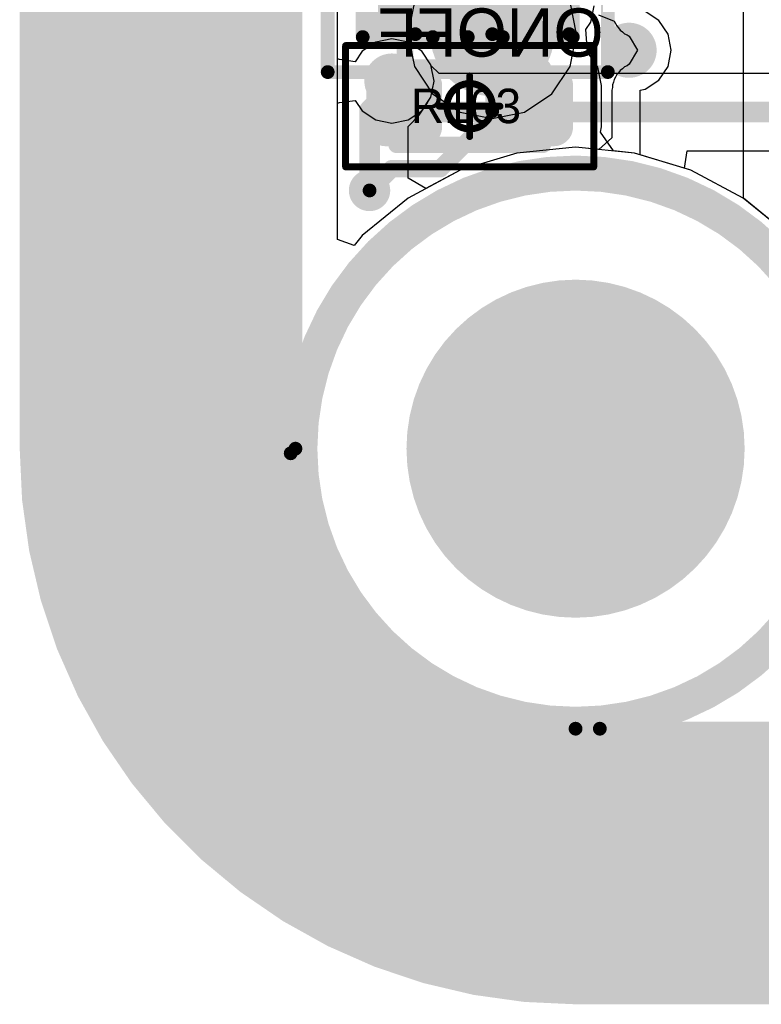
# Model space of a CAD drawing. Header units: millimetres. Extents: x -2 to 68, y -2 to 27.4.
# Tile 1 of 256: x -2 to 3.4, y -2 to 5.1. Entities that reach past the tile are written whole.
import ezdxf

# ---------------------------------------------------------------- set-up
doc = ezdxf.new("R2010")
doc.units = ezdxf.units.MM
for name, color, linetype in [('BottomLayer', 5, 'Continuous'), ('BottomSolder', 6, 'Continuous'), ('DrillGuide', 244, 'Continuous'), ('KeepOutLayer', 6, 'Continuous'), ('Mechanical13', 56, 'Continuous'), ('Mechanical15', 56, 'Continuous'), ('Mechanical2', 216, 'Continuous'), ('Mechanical3', 76, 'Continuous'), ('Mechanical4', 56, 'Continuous'), ('Mechanical42', 56, 'Continuous'), ('Mechanical88', 56, 'Continuous'), ('MidLayer1', 16, 'Continuous'), ('MidLayer2', 76, 'Continuous'), ('MidLayer3', 90, 'Continuous'), ('MidLayer4', 156, 'Continuous'), ('MidLayer5', 130, 'Continuous'), ('MidLayer6', 216, 'Continuous'), ('MidLayer7', 6, 'Continuous'), ('MidLayer8', 54, 'Continuous'), ('MultiLayer', 9, 'Continuous'), ('PadHoleLayer', 156, 'Continuous'), ('TopLayer', 1, 'Continuous'), ('TopPaste', 8, 'Continuous'), ('TopSolder', 216, 'Continuous'), ('ViaHoleLayer', 16, 'Continuous')]:
    doc.layers.add(name, color=color, linetype=linetype)

# ---------------------------------------------------------------- blocks, each defined once
blk = doc.blocks.new('RES_0402_119')
at = {"layer": 'Mechanical13', "const_width": 0.12}
for points in [[(-0.53, -0.28), (-0.53, 0.28)], [(-0.53, 0.28), (0.53, 0.28)], [(0.53, -0.28), (0.53, 0.28)], [(-0.53, -0.28), (0.53, -0.28)]]:
    blk.add_lwpolyline(points, dxfattribs=at)
at = {"layer": 'Mechanical13', "const_width": 0.06}
for points in [[(-0.56, 0.28, 1), (-0.5, 0.28, 1)], [(-0.56, 0.28, 1), (-0.5, 0.28, 1)], [(0.5, 0.28, 1), (0.56, 0.28, 1)], [(0.5, 0.28, 1), (0.56, 0.28, 1)], [(-0.56, -0.28, 1), (-0.5, -0.28, 1)], [(-0.56, -0.28, 1), (-0.5, -0.28, 1)], [(0.5, -0.28, 1), (0.56, -0.28, 1)], [(0.5, -0.28, 1), (0.56, -0.28, 1)]]:
    blk.add_lwpolyline(points, format="xyb", close=True, dxfattribs=at)
at = {"layer": 'Mechanical15', "const_width": 0.05}
for points in [[(-0.9, -0.44), (-0.9, 0.44)], [(-0.9, 0.44), (0.9, 0.44)], [(0.9, -0.44), (0.9, 0.44)], [(0, -0.22), (0, 0.22)], [(-0.22, 0), (0.22, 0)], [(-0.9, -0.44), (0.9, -0.44)]]:
    blk.add_lwpolyline(points, dxfattribs=at)
at = {"layer": 'Mechanical15'}
for points, const_width in [([(-0.9125, 0.44, 1), (-0.8875, 0.44, 1)], 0.025), ([(-0.9125, 0.44, 1), (-0.8875, 0.44, 1)], 0.025), ([(0.8875, 0.44, 1), (0.9125, 0.44, 1)], 0.025), ([(0.8875, 0.44, 1), (0.9125, 0.44, 1)], 0.025), ([(-0.0125, 0.22, 1), (0.0125, 0.22, 1)], 0.025), ([(0.165, 0, 1), (-0.165, 0, 1)], 0.05), ([(-0.2325, 0, 1), (-0.2075, 0, 1)], 0.025), ([(-0.1775, 0, 1), (-0.1525, 0, 1)], 0.025), ([(0.1525, 0, 1), (0.1775, 0, 1)], 0.025), ([(0.2075, 0, 1), (0.2325, 0, 1)], 0.025), ([(-0.0125, -0.22, 1), (0.0125, -0.22, 1)], 0.025), ([(-0.9125, -0.44, 1), (-0.8875, -0.44, 1)], 0.025), ([(-0.9125, -0.44, 1), (-0.8875, -0.44, 1)], 0.025), ([(0.8875, -0.44, 1), (0.9125, -0.44, 1)], 0.025), ([(0.8875, -0.44, 1), (0.9125, -0.44, 1)], 0.025)]:
    blk.add_lwpolyline(points, format="xyb", close=True, dxfattribs=dict(at, const_width=const_width))
at = {"layer": 'TopLayer', "const_width": 0.1402}
for points in [[(-0.6799, 0.1498, 1), (-0.5396, 0.1498, 1)], [(-0.4104, 0.1498, 1), (-0.2701, 0.1498, 1)], [(0.2701, 0.1498, 1), (0.4104, 0.1498, 1)], [(0.5396, 0.1498, 1), (0.6799, 0.1498, 1)], [(-0.6799, -0.1498, 1), (-0.5396, -0.1498, 1)], [(-0.4104, -0.1498, 1), (-0.2701, -0.1498, 1)], [(0.2701, -0.1498, 1), (0.4104, -0.1498, 1)], [(0.5396, -0.1498, 1), (0.6799, -0.1498, 1)]]:
    blk.add_lwpolyline(points, format="xyb", close=True, dxfattribs=at)
at = {"layer": 'TopLayer'}
for points in [[(-0.3403, 0.29), (-0.6097, 0.29), (-0.3403, -0.29), (-0.6097, -0.29)], [(0.3403, -0.29), (0.6097, -0.29), (0.3403, 0.29), (0.6097, 0.29)], [(-0.2, 0.1498), (-0.75, 0.1498), (-0.2, -0.1498), (-0.75, -0.1498)], [(0.2, -0.1498), (0.75, -0.1498), (0.2, 0.1498), (0.75, 0.1498)]]:
    blk.add_solid(points, dxfattribs=at)
at = {"layer": 'TopPaste', "const_width": 0.1402}
for points in [[(-0.6799, 0.1498, 1), (-0.5396, 0.1498, 1)], [(-0.4104, 0.1498, 1), (-0.2701, 0.1498, 1)], [(0.2701, 0.1498, 1), (0.4104, 0.1498, 1)], [(0.5396, 0.1498, 1), (0.6799, 0.1498, 1)], [(-0.6799, -0.1498, 1), (-0.5396, -0.1498, 1)], [(-0.4104, -0.1498, 1), (-0.2701, -0.1498, 1)], [(0.2701, -0.1498, 1), (0.4104, -0.1498, 1)], [(0.5396, -0.1498, 1), (0.6799, -0.1498, 1)]]:
    blk.add_lwpolyline(points, format="xyb", close=True, dxfattribs=at)
at = {"layer": 'TopPaste'}
for points in [[(-0.3403, 0.29), (-0.6097, 0.29), (-0.3403, -0.29), (-0.6097, -0.29)], [(0.3403, -0.29), (0.6097, -0.29), (0.3403, 0.29), (0.6097, 0.29)], [(-0.2, 0.1498), (-0.75, 0.1498), (-0.2, -0.1498), (-0.75, -0.1498)], [(0.2, -0.1498), (0.75, -0.1498), (0.2, 0.1498), (0.75, 0.1498)]]:
    blk.add_solid(points, dxfattribs=at)
at = {"layer": 'TopSolder', "const_width": 0.1402}
for points in [[(-0.6799, 0.1498, 1), (-0.5396, 0.1498, 1)], [(-0.4104, 0.1498, 1), (-0.2701, 0.1498, 1)], [(0.2701, 0.1498, 1), (0.4104, 0.1498, 1)], [(0.5396, 0.1498, 1), (0.6799, 0.1498, 1)], [(-0.6799, -0.1498, 1), (-0.5396, -0.1498, 1)], [(-0.4104, -0.1498, 1), (-0.2701, -0.1498, 1)], [(0.2701, -0.1498, 1), (0.4104, -0.1498, 1)], [(0.5396, -0.1498, 1), (0.6799, -0.1498, 1)]]:
    blk.add_lwpolyline(points, format="xyb", close=True, dxfattribs=at)
at = {"layer": 'TopSolder'}
for points in [[(-0.3403, 0.29), (-0.6097, 0.29), (-0.3403, -0.29), (-0.6097, -0.29)], [(0.3403, -0.29), (0.6097, -0.29), (0.3403, 0.29), (0.6097, 0.29)], [(-0.2, 0.1498), (-0.75, 0.1498), (-0.2, -0.1498), (-0.75, -0.1498)], [(0.2, -0.1498), (0.75, -0.1498), (0.2, 0.1498), (0.75, 0.1498)]]:
    blk.add_solid(points, dxfattribs=at)
blk = doc.blocks.new('0402_LED_125')
at = {"layer": 'Mechanical13', "const_width": 0.1}
for points in [[(-0.762, -0.381), (-0.762, 0.381)], [(-0.762, 0.381), (0.762, 0.381)], [(-0.254, 0.381), (0.254, 0)], [(-0.254, -0.381), (-0.254, 0.381)], [(0.254, -0.381), (0.254, 0.381)], [(0.762, -0.381), (0.762, 0.381)], [(-0.762, 0), (-0.254, 0)], [(-0.254, -0.381), (0.254, 0)], [(0.254, 0), (0.762, 0)], [(-0.762, -0.381), (0.762, -0.381)]]:
    blk.add_lwpolyline(points, dxfattribs=at)
at = {"layer": 'Mechanical13', "const_width": 0.05}
for points in [[(-0.787, 0.381, 1), (-0.737, 0.381, 1)], [(-0.787, 0.381, 1), (-0.737, 0.381, 1)], [(-0.279, 0.381, 1), (-0.229, 0.381, 1)], [(-0.279, 0.381, 1), (-0.229, 0.381, 1)], [(0.229, 0.381, 1), (0.279, 0.381, 1)], [(0.737, 0.381, 1), (0.787, 0.381, 1)], [(0.737, 0.381, 1), (0.787, 0.381, 1)], [(-0.787, 0, 1), (-0.737, 0, 1)], [(-0.279, 0, 1), (-0.229, 0, 1)], [(0.229, 0, 1), (0.279, 0, 1)], [(0.229, 0, 1), (0.279, 0, 1)], [(0.229, 0, 1), (0.279, 0, 1)], [(0.737, 0, 1), (0.787, 0, 1)], [(-0.787, -0.381, 1), (-0.737, -0.381, 1)], [(-0.787, -0.381, 1), (-0.737, -0.381, 1)], [(-0.279, -0.381, 1), (-0.229, -0.381, 1)], [(-0.279, -0.381, 1), (-0.229, -0.381, 1)], [(0.229, -0.381, 1), (0.279, -0.381, 1)], [(0.737, -0.381, 1), (0.787, -0.381, 1)], [(0.737, -0.381, 1), (0.787, -0.381, 1)]]:
    blk.add_lwpolyline(points, format="xyb", close=True, dxfattribs=at)
at = {"layer": 'Mechanical13'}
blk.add_solid([(0.508, -0.381), (0.762, -0.381), (0.508, 0.381), (0.762, 0.381)], dxfattribs=at)
at = {"layer": 'Mechanical15', "const_width": 0.1}
for points in [[(-1.016, 0.635), (1.016, 0.635)], [(-1.016, -0.635), (-1.016, 0.635)], [(1.016, -0.635), (1.016, 0.635)], [(0, -0.381), (0, 0.381)], [(-0.381, 0), (0.381, 0)], [(-1.016, -0.635), (1.016, -0.635)]]:
    blk.add_lwpolyline(points, dxfattribs=at)
at = {"layer": 'Mechanical15'}
for points, const_width in [([(-1.041, 0.635, 1), (-0.991, 0.635, 1)], 0.05), ([(-1.041, 0.635, 1), (-0.991, 0.635, 1)], 0.05), ([(0.991, 0.635, 1), (1.041, 0.635, 1)], 0.05), ([(0.991, 0.635, 1), (1.041, 0.635, 1)], 0.05), ([(-0.025, 0.381, 1), (0.025, 0.381, 1)], 0.05), ([(0.284, 0, 1), (-0.284, 0, 1)], 0.1), ([(-0.406, 0, 1), (-0.356, 0, 1)], 0.05), ([(-0.309, 0, 1), (-0.259, 0, 1)], 0.05), ([(0.259, 0, 1), (0.309, 0, 1)], 0.05), ([(0.356, 0, 1), (0.406, 0, 1)], 0.05), ([(-0.025, -0.381, 1), (0.025, -0.381, 1)], 0.05), ([(-1.041, -0.635, 1), (-0.991, -0.635, 1)], 0.05), ([(-1.041, -0.635, 1), (-0.991, -0.635, 1)], 0.05), ([(0.991, -0.635, 1), (1.041, -0.635, 1)], 0.05), ([(0.991, -0.635, 1), (1.041, -0.635, 1)], 0.05)]:
    blk.add_lwpolyline(points, format="xyb", close=True, dxfattribs=dict(at, const_width=const_width))
at = {"layer": 'TopLayer', "const_width": 0.155}
for points in [[(-0.6826, 0.155, 1), (-0.5276, 0.155, 1)], [(-0.3726, 0.155, 1), (-0.2176, 0.155, 1)], [(0.2176, 0.155, 1), (0.3726, 0.155, 1)], [(0.5276, 0.155, 1), (0.6826, 0.155, 1)], [(-0.6826, -0.155, 1), (-0.5276, -0.155, 1)], [(-0.3726, -0.155, 1), (-0.2176, -0.155, 1)], [(0.2176, -0.155, 1), (0.3726, -0.155, 1)], [(0.5276, -0.155, 1), (0.6826, -0.155, 1)]]:
    blk.add_lwpolyline(points, format="xyb", close=True, dxfattribs=at)
at = {"layer": 'TopLayer'}
for points in [[(-0.6051, -0.31), (-0.2951, -0.31), (-0.6051, 0.31), (-0.2951, 0.31)], [(0.2951, -0.31), (0.6051, -0.31), (0.2951, 0.31), (0.6051, 0.31)], [(-0.7601, -0.155), (-0.1401, -0.155), (-0.7601, 0.155), (-0.1401, 0.155)], [(0.1401, -0.155), (0.7601, -0.155), (0.1401, 0.155), (0.7601, 0.155)]]:
    blk.add_solid(points, dxfattribs=at)
at = {"layer": 'TopPaste', "const_width": 0.155}
for points in [[(-0.6826, 0.155, 1), (-0.5276, 0.155, 1)], [(-0.3726, 0.155, 1), (-0.2176, 0.155, 1)], [(0.2176, 0.155, 1), (0.3726, 0.155, 1)], [(0.5276, 0.155, 1), (0.6826, 0.155, 1)], [(-0.6826, -0.155, 1), (-0.5276, -0.155, 1)], [(-0.3726, -0.155, 1), (-0.2176, -0.155, 1)], [(0.2176, -0.155, 1), (0.3726, -0.155, 1)], [(0.5276, -0.155, 1), (0.6826, -0.155, 1)]]:
    blk.add_lwpolyline(points, format="xyb", close=True, dxfattribs=at)
at = {"layer": 'TopPaste'}
for points in [[(-0.6051, -0.31), (-0.2951, -0.31), (-0.6051, 0.31), (-0.2951, 0.31)], [(0.2951, -0.31), (0.6051, -0.31), (0.2951, 0.31), (0.6051, 0.31)], [(-0.7601, -0.155), (-0.1401, -0.155), (-0.7601, 0.155), (-0.1401, 0.155)], [(0.1401, -0.155), (0.7601, -0.155), (0.1401, 0.155), (0.7601, 0.155)]]:
    blk.add_solid(points, dxfattribs=at)
at = {"layer": 'TopSolder', "const_width": 0.205}
for points in [[(-0.7076, 0.155, 1), (-0.5026, 0.155, 1)], [(-0.3976, 0.155, 1), (-0.1926, 0.155, 1)], [(0.1926, 0.155, 1), (0.3976, 0.155, 1)], [(0.5026, 0.155, 1), (0.7076, 0.155, 1)], [(-0.7076, -0.155, 1), (-0.5026, -0.155, 1)], [(-0.3976, -0.155, 1), (-0.1926, -0.155, 1)], [(0.1926, -0.155, 1), (0.3976, -0.155, 1)], [(0.5026, -0.155, 1), (0.7076, -0.155, 1)]]:
    blk.add_lwpolyline(points, format="xyb", close=True, dxfattribs=at)
at = {"layer": 'TopSolder'}
for points in [[(-0.6051, -0.36), (-0.2951, -0.36), (-0.6051, 0.36), (-0.2951, 0.36)], [(0.2951, -0.36), (0.6051, -0.36), (0.2951, 0.36), (0.6051, 0.36)], [(-0.8101, -0.155), (-0.0901, -0.155), (-0.8101, 0.155), (-0.0901, 0.155)], [(0.0901, -0.155), (0.8101, -0.155), (0.0901, 0.155), (0.8101, 0.155)]]:
    blk.add_solid(points, dxfattribs=at)
blk = doc.blocks.new('TP_0_8MM_B_175')
at = {"layer": 'BottomLayer', "const_width": 0.4001}
blk.add_lwpolyline([(-0.2, 0, 1), (0.2, 0, 1)], format="xyb", close=True, dxfattribs=at)
at = {"layer": 'BottomSolder', "const_width": 0.45}
blk.add_lwpolyline([(-0.225, 0, 1), (0.225, 0, 1)], format="xyb", close=True, dxfattribs=at)

msp = doc.modelspace()

# ---------------------------------------------------------------- linework, layer by layer
at = {"layer": 'BottomLayer'}
for p, q in [((0.3059, 3.5488), (0.3059, 7.8359)), ((0.8627, 5.2743), (0.8161, 5.0401)), ((2.0397, 5.0401), (1.9932, 5.2743)), ((0.8161, 5.0401), (0.8627, 4.806)), ((1.9932, 4.806), (2.0397, 5.0401)), ((0.8627, 4.806), (0.9953, 4.6075)), ((1.8605, 4.6075), (1.9932, 4.806)), ((0.9953, 4.6075), (1.1938, 4.4749)), ((1.6621, 4.4749), (1.8605, 4.6075)), ((1.1938, 4.4749), (1.4279, 4.4283)), ((1.4279, 4.4283), (1.6621, 4.4749)), ((2.032, 4.2195), (1.6052, 4.1775)), ((2.4588, 4.1775), (2.032, 4.2195)), ((1.6052, 4.1775), (1.1949, 4.053)), ((2.8691, 4.053), (2.4588, 4.1775)), ((1.1949, 4.053), (0.8167, 3.8509)), ((3.2473, 3.8509), (2.8691, 4.053)), ((0.8167, 3.8509), (0.4852, 3.5788)), ((3.5788, 3.5788), (3.2473, 3.8509)), ((0.4852, 3.5788), (0.4255, 3.506)), ((0.4255, 3.506), (0.3059, 3.5488))]:
    msp.add_line(p, q, dxfattribs=at)
at = {"layer": 'BottomLayer', "const_width": 0.127}
msp.add_lwpolyline([(1.4279, 5.0401), (1.4279, 5.9262)], dxfattribs=at)
at = {"layer": 'BottomLayer'}
for points, const_width in [([(1.3962, 5.0401, 1), (1.4597, 5.0401, 1)], 0.0635), ([(2.3201, 4.9231, 1), (2.5201, 4.9231, 1)], 0.2), ([(1.4695, 2.032, 1), (2.5945, 2.032, 1)], 1.125)]:
    msp.add_lwpolyline(points, format="xyb", close=True, dxfattribs=dict(at, const_width=const_width))
at = {"layer": 'BottomSolder', "const_width": 1.2266}
msp.add_lwpolyline([(1.4187, 2.032, 1), (2.6453, 2.032, 1)], format="xyb", close=True, dxfattribs=at)
at = {"layer": 'DrillGuide'}
for points, const_width in [([(2.3701, 4.9231, 1), (2.4701, 4.9231, 1)], 0.1), ([(0.65, 4.7, 1), (0.75, 4.7, 1)], 0.1), ([(0.5126, 3.9057, 1), (0.5626, 3.9057, 1)], 0.05), ([(-0.0592, 1.9985, 1), (-0.0092, 1.9985, 1)], 0.05), ([(2.183, 0, 1), (2.233, 0, 1)], 0.05), ([(2.183, 0, 1), (2.233, 0, 1)], 0.05)]:
    msp.add_lwpolyline(points, format="xyb", close=True, dxfattribs=dict(at, const_width=const_width))
at = {"layer": 'DrillGuide', "const_width": 0.1}
msp.add_lwpolyline([(2.208, 0, -0.393303), (-0.0342, 1.9985)], format="xyb", dxfattribs=at)
msp.add_lwpolyline([(2.208, 0), (64.0719, 0)], dxfattribs=at)
at = {"layer": 'KeepOutLayer'}
for points, const_width in [([(4.032, 2.032, 1), (0.032, 2.032, 1)], 0.254), ([(-0.0315, 2.032, 1), (0.0955, 2.032, 1)], 0.127)]:
    msp.add_lwpolyline(points, format="xyb", close=True, dxfattribs=dict(at, const_width=const_width))
at = {"layer": 'Mechanical3', "const_width": 2}
for points in [[(-1, 2.032), (-1, 23.495)], [(2.032, -1), (4.5, -1)]]:
    msp.add_lwpolyline(points, dxfattribs=at)
at = {"layer": 'Mechanical3', "const_width": 1}
for points in [[(-1.5, 2.032, 1), (-0.5, 2.032, 1)], [(-1.5, 2.032, 1), (-0.5, 2.032, 1)], [(1.532, -1, 1), (2.532, -1, 1)], [(1.532, -1, 1), (2.532, -1, 1)]]:
    msp.add_lwpolyline(points, format="xyb", close=True, dxfattribs=at)
at = {"layer": 'Mechanical3', "const_width": 2}
msp.add_lwpolyline([(2.032, -1, -0.414214), (-1, 2.032)], format="xyb", dxfattribs=at)
at = {"layer": 'Mechanical4', "const_width": 0.1}
for points in [[(0, 2.032), (0, 23.495)], [(2.032, 0), (64.008, 0)]]:
    msp.add_lwpolyline(points, dxfattribs=at)
at = {"layer": 'Mechanical4', "const_width": 0.05}
for points in [[(-0.025, 2.032, 1), (0.025, 2.032, 1)], [(-0.025, 2.032, 1), (0.025, 2.032, 1)], [(2.007, 0, 1), (2.057, 0, 1)], [(2.007, 0, 1), (2.057, 0, 1)]]:
    msp.add_lwpolyline(points, format="xyb", close=True, dxfattribs=at)
at = {"layer": 'Mechanical4', "const_width": 0.1}
msp.add_lwpolyline([(2.032, 0, -0.414214), (0, 2.032)], format="xyb", dxfattribs=at)
at = {"layer": 'Mechanical88', "const_width": 0.1}
for points in [[(1.4279, 5.0401), (1.4279, 5.5979)], [(0.8702, 5.0401), (1.4279, 5.0401)], [(1.4279, 4.4824), (1.4279, 5.0401)], [(1.4279, 5.0401), (1.9857, 5.0401)]]:
    msp.add_lwpolyline(points, dxfattribs=at)
at = {"layer": 'Mechanical88', "const_width": 0.05}
for points in [[(0.8452, 5.0401, 1), (0.8952, 5.0401, 1)], [(1.4029, 5.0401, 1), (1.4529, 5.0401, 1)], [(1.4029, 5.0401, 1), (1.4529, 5.0401, 1)], [(1.4029, 5.0401, 1), (1.4529, 5.0401, 1)], [(1.4029, 5.0401, 1), (1.4529, 5.0401, 1)], [(1.9607, 5.0401, 1), (2.0107, 5.0401, 1)], [(1.4029, 4.4824, 1), (1.4529, 4.4824, 1)]]:
    msp.add_lwpolyline(points, format="xyb", close=True, dxfattribs=at)
at = {"layer": 'MidLayer1'}
for p, q in [((0.3059, 4.8613), (0.3059, 7.8359)), ((0.7, 5.0059), (0.5829, 4.9826)), ((0.8171, 4.9826), (0.7, 5.0059)), ((0.5829, 4.9826), (0.4837, 4.9163)), ((0.9163, 4.9163), (0.8171, 4.9826)), ((0.3196, 4.8559), (0.3059, 4.8613)), ((0.4837, 4.9163), (0.4329, 4.8402)), ((0.9826, 4.8171), (0.9163, 4.9163)), ((0.4329, 4.8402), (0.3196, 4.8559)), ((1.0059, 4.7), (0.9826, 4.8171)), ((0.9826, 4.5829), (1.0059, 4.7)), ((0.9606, 4.55), (0.9826, 4.5829)), ((0.8983, 4.4513), (0.959, 4.5423)), ((0.959, 4.5423), (0.9606, 4.55)), ((0.8179, 4.371), (0.8983, 4.4513)), ((0.8179, 3.9956), (0.8179, 4.371)), ((2.032, 4.2195), (1.6052, 4.1775)), ((2.4588, 4.1775), (2.032, 4.2195)), ((1.6052, 4.1775), (1.1949, 4.053)), ((2.8691, 4.053), (2.4588, 4.1775)), ((1.1949, 4.053), (0.9449, 3.9194)), ((3.2473, 3.8509), (2.8691, 4.053)), ((0.9449, 3.9194), (0.8179, 3.9956)), ((3.5788, 3.5788), (3.2473, 3.8509))]:
    msp.add_line(p, q, dxfattribs=at)
for points, const_width in [([(2.3201, 4.9231, 1), (2.5201, 4.9231, 1)], 0.2), ([(0.6, 4.7, 1), (0.8, 4.7, 1)], 0.2), ([(0.6625, 4.7, 1), (0.7375, 4.7, 1)], 0.075), ([(0.6625, 4.6496, 1), (0.7375, 4.6496, 1)], 0.075), ([(0.6625, 4.6496, 1), (0.7375, 4.6496, 1)], 0.075), ([(0.5001, 4.4871, 1), (0.5751, 4.4871, 1)], 0.075), ([(0.5001, 4.4871, 1), (0.5751, 4.4871, 1)], 0.075), ([(0.4626, 3.9057, 1), (0.6126, 3.9057, 1)], 0.15), ([(0.5001, 3.9057, 1), (0.5751, 3.9057, 1)], 0.075), ([(1.4695, 2.032, 1), (2.5945, 2.032, 1)], 1.125)]:
    msp.add_lwpolyline(points, format="xyb", close=True, dxfattribs=dict(at, const_width=const_width))
at = {"layer": 'MidLayer1', "const_width": 0.15}
for points in [[(0.5376, 4.4871), (0.7, 4.6496)], [(0.7, 4.6496), (0.7, 4.7)], [(0.5376, 3.9057), (0.5376, 4.4871)]]:
    msp.add_lwpolyline(points, dxfattribs=at)
at = {"layer": 'MidLayer2'}
for p, q in [((0.3059, 4.8613), (0.3059, 7.8359)), ((0.7, 5.0059), (0.5829, 4.9826)), ((0.8171, 4.9826), (0.7, 5.0059)), ((0.5829, 4.9826), (0.4837, 4.9163)), ((0.9163, 4.9163), (0.8171, 4.9826)), ((0.3196, 4.8559), (0.3059, 4.8613)), ((0.4837, 4.9163), (0.4329, 4.8402)), ((0.9826, 4.8171), (0.9163, 4.9163)), ((0.4329, 4.8402), (0.3196, 4.8559)), ((0.9834, 4.8132), (0.9826, 4.8171)), ((1.0416, 4.7549), (0.9834, 4.8132)), ((5.0268, 4.7549), (1.0416, 4.7549)), ((2.8226, 4.0671), (2.8414, 4.1941)), ((2.8414, 4.1941), (5.143, 4.1941)), ((2.8691, 4.053), (2.8226, 4.0671)), ((3.2473, 3.8509), (2.8691, 4.053)), ((3.5788, 3.5788), (3.2473, 3.8509))]:
    msp.add_line(p, q, dxfattribs=at)
for points, const_width in [([(2.3201, 4.9231, 1), (2.5201, 4.9231, 1)], 0.2), ([(0.6, 4.7, 1), (0.8, 4.7, 1)], 0.2), ([(0.6625, 4.7, 1), (0.7375, 4.7, 1)], 0.075), ([(0.888, 4.4745, 1), (0.963, 4.4745, 1)], 0.075), ([(0.888, 4.4745, 1), (0.963, 4.4745, 1)], 0.075), ([(1.4695, 2.032, 1), (2.5945, 2.032, 1)], 1.125)]:
    msp.add_lwpolyline(points, format="xyb", close=True, dxfattribs=dict(at, const_width=const_width))
at = {"layer": 'MidLayer2', "const_width": 0.15}
for points in [[(0.7, 4.7), (0.9255, 4.4745)], [(0.9255, 4.4745), (5.143, 4.4745)]]:
    msp.add_lwpolyline(points, dxfattribs=at)
at = {"layer": 'MidLayer3'}
for p, q in [((0.3059, 4.8613), (0.3059, 7.8359)), ((0.7, 5.0059), (0.5829, 4.9826)), ((0.8171, 4.9826), (0.7, 5.0059)), ((0.5829, 4.9826), (0.4837, 4.9163)), ((0.9163, 4.9163), (0.8171, 4.9826)), ((0.3196, 4.8559), (0.3059, 4.8613)), ((0.4837, 4.9163), (0.4329, 4.8402)), ((0.9826, 4.8171), (0.9163, 4.9163)), ((0.4329, 4.8402), (0.3196, 4.8559)), ((1.0059, 4.7), (0.9826, 4.8171)), ((0.9826, 4.5829), (1.0059, 4.7)), ((0.9163, 4.4837), (0.9826, 4.5829)), ((0.3059, 4.5387), (0.3196, 4.5441)), ((0.3059, 3.5488), (0.3059, 4.5387)), ((0.3196, 4.5441), (0.4329, 4.5598)), ((0.4329, 4.5598), (0.4837, 4.4837)), ((0.4837, 4.4837), (0.5829, 4.4174)), ((0.8171, 4.4174), (0.9163, 4.4837)), ((0.5829, 4.4174), (0.7, 4.3941)), ((0.7, 4.3941), (0.8171, 4.4174)), ((2.032, 4.2195), (1.6052, 4.1775)), ((2.4588, 4.1775), (2.032, 4.2195)), ((1.6052, 4.1775), (1.1949, 4.053)), ((2.8691, 4.053), (2.4588, 4.1775)), ((1.1949, 4.053), (0.8167, 3.8509)), ((3.2473, 3.8509), (2.8691, 4.053)), ((0.8167, 3.8509), (0.4852, 3.5788)), ((3.5788, 3.5788), (3.2473, 3.8509)), ((0.4852, 3.5788), (0.4255, 3.506)), ((0.4255, 3.506), (0.3059, 3.5488))]:
    msp.add_line(p, q, dxfattribs=at)
for points, const_width in [([(2.3201, 4.9231, 1), (2.5201, 4.9231, 1)], 0.2), ([(0.6, 4.7, 1), (0.8, 4.7, 1)], 0.2), ([(1.4695, 2.032, 1), (2.5945, 2.032, 1)], 1.125)]:
    msp.add_lwpolyline(points, format="xyb", close=True, dxfattribs=dict(at, const_width=const_width))
at = {"layer": 'MidLayer4'}
for p, q in [((0.3059, 4.8613), (0.3059, 7.8359)), ((0.7, 5.0059), (0.5829, 4.9826)), ((0.8171, 4.9826), (0.7, 5.0059)), ((0.5829, 4.9826), (0.4837, 4.9163)), ((0.9163, 4.9163), (0.8171, 4.9826)), ((0.3196, 4.8559), (0.3059, 4.8613)), ((0.4837, 4.9163), (0.4329, 4.8402)), ((0.9826, 4.8171), (0.9163, 4.9163)), ((0.4329, 4.8402), (0.3196, 4.8559)), ((1.0059, 4.7), (0.9826, 4.8171)), ((0.9826, 4.5829), (1.0059, 4.7)), ((0.9163, 4.4837), (0.9826, 4.5829)), ((0.3059, 4.5387), (0.3196, 4.5441)), ((0.3059, 3.5488), (0.3059, 4.5387)), ((0.3196, 4.5441), (0.4329, 4.5598)), ((0.4329, 4.5598), (0.4837, 4.4837)), ((0.4837, 4.4837), (0.5829, 4.4174)), ((0.8171, 4.4174), (0.9163, 4.4837)), ((0.5829, 4.4174), (0.7, 4.3941)), ((0.7, 4.3941), (0.8171, 4.4174)), ((2.032, 4.2195), (1.6052, 4.1775)), ((2.4588, 4.1775), (2.032, 4.2195)), ((1.6052, 4.1775), (1.1949, 4.053)), ((2.8691, 4.053), (2.4588, 4.1775)), ((1.1949, 4.053), (0.8167, 3.8509)), ((3.2473, 3.8509), (2.8691, 4.053)), ((0.8167, 3.8509), (0.4852, 3.5788)), ((3.5788, 3.5788), (3.2473, 3.8509)), ((0.4852, 3.5788), (0.4255, 3.506)), ((0.4255, 3.506), (0.3059, 3.5488))]:
    msp.add_line(p, q, dxfattribs=at)
for points, const_width in [([(2.3201, 4.9231, 1), (2.5201, 4.9231, 1)], 0.2), ([(0.6, 4.7, 1), (0.8, 4.7, 1)], 0.2), ([(1.4695, 2.032, 1), (2.5945, 2.032, 1)], 1.125)]:
    msp.add_lwpolyline(points, format="xyb", close=True, dxfattribs=dict(at, const_width=const_width))
at = {"layer": 'MidLayer5'}
for p, q in [((0.3059, 4.8613), (0.3059, 7.8359)), ((0.7, 5.0059), (0.5829, 4.9826)), ((0.8171, 4.9826), (0.7, 5.0059)), ((0.5829, 4.9826), (0.4837, 4.9163)), ((0.9163, 4.9163), (0.8171, 4.9826)), ((0.3196, 4.8559), (0.3059, 4.8613)), ((0.4837, 4.9163), (0.4329, 4.8402)), ((0.9826, 4.8171), (0.9163, 4.9163)), ((0.4329, 4.8402), (0.3196, 4.8559)), ((1.0059, 4.7), (0.9826, 4.8171)), ((0.9826, 4.5829), (1.0059, 4.7)), ((0.9163, 4.4837), (0.9826, 4.5829)), ((0.3059, 4.5387), (0.3196, 4.5441)), ((0.3059, 3.5488), (0.3059, 4.5387)), ((0.3196, 4.5441), (0.4329, 4.5598)), ((0.4329, 4.5598), (0.4837, 4.4837)), ((0.4837, 4.4837), (0.5829, 4.4174)), ((0.8171, 4.4174), (0.9163, 4.4837)), ((0.5829, 4.4174), (0.7, 4.3941)), ((0.7, 4.3941), (0.8171, 4.4174)), ((2.032, 4.2195), (1.6052, 4.1775)), ((2.4588, 4.1775), (2.032, 4.2195)), ((1.6052, 4.1775), (1.1949, 4.053)), ((2.8691, 4.053), (2.4588, 4.1775)), ((1.1949, 4.053), (0.8167, 3.8509)), ((3.2473, 3.8509), (2.8691, 4.053)), ((0.8167, 3.8509), (0.4852, 3.5788)), ((3.5788, 3.5788), (3.2473, 3.8509)), ((0.4852, 3.5788), (0.4255, 3.506)), ((0.4255, 3.506), (0.3059, 3.5488))]:
    msp.add_line(p, q, dxfattribs=at)
for points, const_width in [([(2.3201, 4.9231, 1), (2.5201, 4.9231, 1)], 0.2), ([(0.6, 4.7, 1), (0.8, 4.7, 1)], 0.2), ([(1.4695, 2.032, 1), (2.5945, 2.032, 1)], 1.125)]:
    msp.add_lwpolyline(points, format="xyb", close=True, dxfattribs=dict(at, const_width=const_width))
at = {"layer": 'MidLayer6'}
for p, q in [((0.3059, 4.8613), (0.3059, 7.8359)), ((2.1973, 5.1796), (2.3116, 5.135)), ((2.6364, 5.1394), (2.5372, 5.2057)), ((2.3116, 5.135), (2.3228, 5.1183)), ((2.3228, 5.1183), (2.3304, 5.0998)), ((2.3304, 5.0998), (2.3446, 5.0856)), ((2.3446, 5.0856), (2.3558, 5.0689)), ((2.7027, 5.0401), (2.6364, 5.1394)), ((0.7, 5.0059), (0.5829, 4.9826)), ((0.8171, 4.9826), (0.7, 5.0059)), ((2.3558, 5.0689), (2.3725, 5.0577)), ((2.3725, 5.0577), (2.3867, 5.0435)), ((2.3867, 5.0435), (2.4053, 5.0358)), ((2.4053, 5.0358), (2.422, 5.0247)), ((2.422, 5.0247), (2.4802, 4.9231)), ((2.726, 4.9231), (2.7027, 5.0401)), ((0.5829, 4.9826), (0.4837, 4.9163)), ((0.9163, 4.9163), (0.8171, 4.9826)), ((0.3196, 4.8559), (0.3059, 4.8613)), ((0.4837, 4.9163), (0.4329, 4.8402)), ((0.9826, 4.8171), (0.9163, 4.9163)), ((2.4802, 4.9231), (2.422, 4.8215)), ((2.7027, 4.806), (2.726, 4.9231)), ((0.4329, 4.8402), (0.3196, 4.8559)), ((1.0059, 4.7), (0.9826, 4.8171)), ((2.3725, 4.7884), (2.3558, 4.7773)), ((2.3867, 4.8026), (2.3725, 4.7884)), ((2.4053, 4.8103), (2.3867, 4.8026)), ((2.422, 4.8215), (2.4053, 4.8103)), ((2.6364, 4.7068), (2.7027, 4.806)), ((2.3228, 4.7278), (2.3116, 4.7111)), ((2.3304, 4.7464), (2.3228, 4.7278)), ((2.3446, 4.7606), (2.3304, 4.7464)), ((2.3558, 4.7773), (2.3446, 4.7606)), ((0.9826, 4.5829), (1.0059, 4.7)), ((2.3, 4.6528), (2.2961, 4.6331)), ((2.3077, 4.6914), (2.3, 4.6729)), ((2.3, 4.6729), (2.3, 4.6528)), ((2.3116, 4.7111), (2.3077, 4.6914)), ((2.5372, 4.6405), (2.6364, 4.7068)), ((0.9163, 4.4837), (0.9826, 4.5829)), ((2.2961, 4.6331), (2.2961, 4.2881)), ((2.5, 4.6331), (2.5372, 4.6405)), ((2.5, 4.165), (2.5, 4.6331)), ((0.3059, 4.5387), (0.3196, 4.5441)), ((0.3059, 3.5488), (0.3059, 4.5387)), ((0.3196, 4.5441), (0.4329, 4.5598)), ((0.4329, 4.5598), (0.4837, 4.4837)), ((0.4837, 4.4837), (0.5829, 4.4174)), ((0.8171, 4.4174), (0.9163, 4.4837)), ((0.5829, 4.4174), (0.7, 4.3941)), ((0.7, 4.3941), (0.8171, 4.4174)), ((2.2961, 4.2881), (2.202, 4.2028)), ((2.032, 4.2195), (1.6052, 4.1775)), ((2.202, 4.2028), (2.032, 4.2195)), ((1.6052, 4.1775), (1.1949, 4.053)), ((2.8691, 4.053), (2.5, 4.165)), ((1.1949, 4.053), (0.8167, 3.8509)), ((3.2473, 3.8509), (2.8691, 4.053)), ((0.8167, 3.8509), (0.4852, 3.5788)), ((3.5788, 3.5788), (3.2473, 3.8509)), ((0.4852, 3.5788), (0.4255, 3.506)), ((0.4255, 3.506), (0.3059, 3.5488))]:
    msp.add_line(p, q, dxfattribs=at)
for points, const_width in [([(2.3201, 4.9231, 1), (2.5201, 4.9231, 1)], 0.2), ([(0.6, 4.7, 1), (0.8, 4.7, 1)], 0.2), ([(1.4695, 2.032, 1), (2.5945, 2.032, 1)], 1.125)]:
    msp.add_lwpolyline(points, format="xyb", close=True, dxfattribs=dict(at, const_width=const_width))
at = {"layer": 'MidLayer7'}
for p, q in [((0.3059, 4.8613), (0.3059, 7.8359)), ((0.7, 5.0059), (0.5829, 4.9826)), ((0.8171, 4.9826), (0.7, 5.0059)), ((0.5829, 4.9826), (0.4837, 4.9163)), ((0.9163, 4.9163), (0.8171, 4.9826)), ((0.3196, 4.8559), (0.3059, 4.8613)), ((0.4837, 4.9163), (0.4329, 4.8402)), ((0.9826, 4.8171), (0.9163, 4.9163)), ((0.4329, 4.8402), (0.3196, 4.8559)), ((1.0059, 4.7), (0.9826, 4.8171)), ((0.9826, 4.5829), (1.0059, 4.7)), ((0.9163, 4.4837), (0.9826, 4.5829)), ((0.3059, 4.5387), (0.3196, 4.5441)), ((0.3059, 3.5488), (0.3059, 4.5387)), ((0.3196, 4.5441), (0.4329, 4.5598)), ((0.4329, 4.5598), (0.4837, 4.4837)), ((0.4837, 4.4837), (0.5829, 4.4174)), ((0.8171, 4.4174), (0.9163, 4.4837)), ((0.5829, 4.4174), (0.7, 4.3941)), ((0.7, 4.3941), (0.8171, 4.4174)), ((2.032, 4.2195), (1.6052, 4.1775)), ((2.4588, 4.1775), (2.032, 4.2195)), ((1.6052, 4.1775), (1.1949, 4.053)), ((2.8691, 4.053), (2.4588, 4.1775)), ((1.1949, 4.053), (0.8167, 3.8509)), ((3.2473, 3.8509), (2.8691, 4.053)), ((0.8167, 3.8509), (0.4852, 3.5788)), ((3.5788, 3.5788), (3.2473, 3.8509)), ((0.4852, 3.5788), (0.4255, 3.506)), ((0.4255, 3.506), (0.3059, 3.5488))]:
    msp.add_line(p, q, dxfattribs=at)
for points, const_width in [([(2.3201, 4.9231, 1), (2.5201, 4.9231, 1)], 0.2), ([(0.6, 4.7, 1), (0.8, 4.7, 1)], 0.2), ([(1.4695, 2.032, 1), (2.5945, 2.032, 1)], 1.125)]:
    msp.add_lwpolyline(points, format="xyb", close=True, dxfattribs=dict(at, const_width=const_width))
at = {"layer": 'MidLayer8'}
for p, q in [((3.25, 3.8487), (3.25, 7.987)), ((3.5788, 3.5788), (3.25, 3.8487))]:
    msp.add_line(p, q, dxfattribs=at)
for points, const_width in [([(2.3201, 4.9231, 1), (2.5201, 4.9231, 1)], 0.2), ([(0.6, 4.7, 1), (0.8, 4.7, 1)], 0.2), ([(1.4695, 2.032, 1), (2.5945, 2.032, 1)], 1.125)]:
    msp.add_lwpolyline(points, format="xyb", close=True, dxfattribs=dict(at, const_width=const_width))
at = {"layer": 'MultiLayer'}
for points, const_width in [([(2.3201, 4.9231, 1), (2.5201, 4.9231, 1)], 0.2), ([(0.6, 4.7, 1), (0.8, 4.7, 1)], 0.2), ([(0.4626, 3.9057, 1), (0.6126, 3.9057, 1)], 0.15), ([(1.4695, 2.032, 1), (2.5945, 2.032, 1)], 1.125)]:
    msp.add_lwpolyline(points, format="xyb", close=True, dxfattribs=dict(at, const_width=const_width))
at = {"layer": 'PadHoleLayer', "const_width": 1.125}
msp.add_lwpolyline([(1.4695, 2.032, 1), (2.5945, 2.032, 1)], format="xyb", close=True, dxfattribs=at)
at = {"layer": 'TopLayer'}
for p, q in [((2.1425, 5.126), (2.1662, 5.245)), ((2.107, 5.0729), (2.1425, 5.126)), ((2.1181, 4.9127), (2.107, 5.0729)), ((2.1191, 4.9121), (2.1181, 4.9127)), ((2.1943, 4.7995), (2.1191, 4.9121)), ((2.2207, 4.6668), (2.1943, 4.7995)), ((2.2207, 4.3673), (2.2207, 4.6668)), ((2.2131, 4.3293), (2.2207, 4.3673)), ((2.3073, 4.1924), (2.2131, 4.3293)), ((2.4588, 4.1775), (2.3073, 4.1924)), ((2.8691, 4.053), (2.4588, 4.1775)), ((3.2473, 3.8509), (2.8691, 4.053)), ((3.5788, 3.5788), (3.2473, 3.8509))]:
    msp.add_line(p, q, dxfattribs=at)
for points, const_width in [([(0.7945, 4.525), (0.7945, 5.3945)], 0.12), ([(1.5654, 4.3434), (1.739, 4.517)], 0.127), ([(1.0496, 4.0635), (1.3294, 4.3434)], 0.127), ([(1.3294, 4.3434), (1.5654, 4.3434)], 0.127), ([(0.5406, 3.9057), (0.6985, 4.0635)], 0.127), ([(0.6985, 4.0635), (1.0496, 4.0635)], 0.127), ([(0.5376, 3.9057), (0.5406, 3.9057)], 0.127)]:
    msp.add_lwpolyline(points, dxfattribs=dict(at, const_width=const_width))
for points, const_width in [([(2.3201, 4.9231, 1), (2.5201, 4.9231, 1)], 0.2), ([(0.7645, 4.525, 1), (0.8245, 4.525, 1)], 0.06), ([(1.7073, 4.517, 1), (1.7708, 4.517, 1)], 0.0635), ([(1.2977, 4.3434, 1), (1.3612, 4.3434, 1)], 0.0635), ([(1.2977, 4.3434, 1), (1.3612, 4.3434, 1)], 0.0635), ([(1.5336, 4.3434, 1), (1.5971, 4.3434, 1)], 0.0635), ([(1.5336, 4.3434, 1), (1.5971, 4.3434, 1)], 0.0635), ([(0.6667, 4.0635, 1), (0.7302, 4.0635, 1)], 0.0635), ([(0.6667, 4.0635, 1), (0.7302, 4.0635, 1)], 0.0635), ([(1.0178, 4.0635, 1), (1.0813, 4.0635, 1)], 0.0635), ([(1.0178, 4.0635, 1), (1.0813, 4.0635, 1)], 0.0635), ([(0.4626, 3.9057, 1), (0.6126, 3.9057, 1)], 0.15), ([(0.5058, 3.9057, 1), (0.5693, 3.9057, 1)], 0.0635), ([(0.5089, 3.9057, 1), (0.5724, 3.9057, 1)], 0.0635), ([(0.5089, 3.9057, 1), (0.5724, 3.9057, 1)], 0.0635), ([(1.4695, 2.032, 1), (2.5945, 2.032, 1)], 1.125)]:
    msp.add_lwpolyline(points, format="xyb", close=True, dxfattribs=dict(at, const_width=const_width))
at = {"layer": 'TopSolder', "const_width": 1.2266}
msp.add_lwpolyline([(1.4187, 2.032, 1), (2.6453, 2.032, 1)], format="xyb", close=True, dxfattribs=at)
at = {"layer": 'ViaHoleLayer'}
for points, const_width in [([(2.3701, 4.9231, 1), (2.4701, 4.9231, 1)], 0.1), ([(0.65, 4.7, 1), (0.75, 4.7, 1)], 0.1), ([(0.5126, 3.9057, 1), (0.5626, 3.9057, 1)], 0.05)]:
    msp.add_lwpolyline(points, format="xyb", close=True, dxfattribs=dict(at, const_width=const_width))

# ---------------------------------------------------------------- block references
for name, p in [('0402_LED_125', (1.2501, 5.4)), ('RES_0402_119', (1.264, 4.517))]:
    msp.add_blockref(name, p)
at = {"rotation": 270}
msp.add_blockref('TP_0_8MM_B_175', (1.4279, 5.0401), dxfattribs=at)

# ---------------------------------------------------------------- texts
at = {"layer": 'Mechanical2'}
msp.add_text('R103', height=0.25, dxfattribs=at).set_placement((0.8382, 4.3942))
at = {"layer": 'Mechanical42', "text_generation_flag": 2}
msp.add_text('ONOFF', height=0.35, dxfattribs=at).set_placement((2.2352, 4.8768))

doc.saveas('drawing.dxf')
